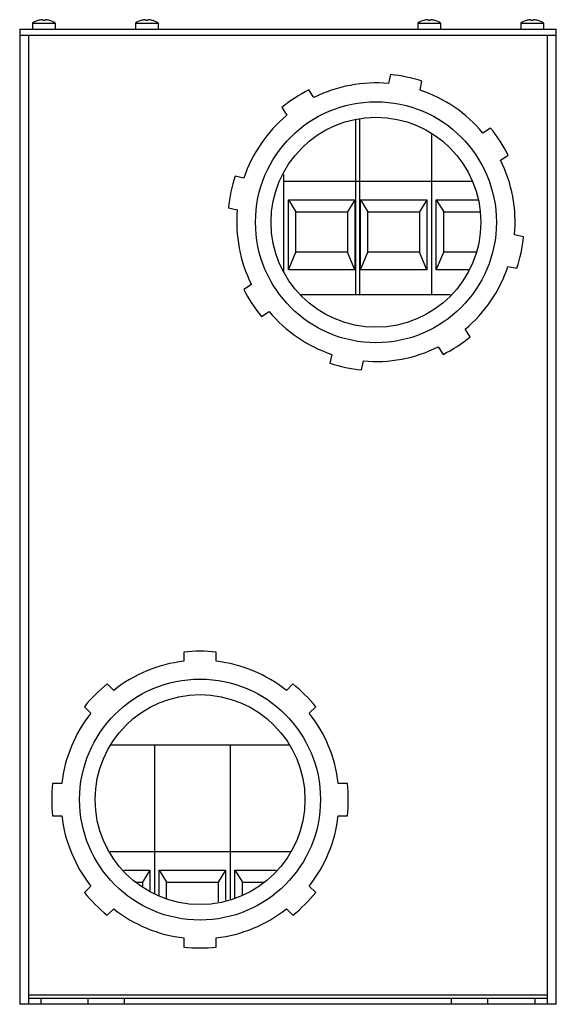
# Model space of a CAD drawing. Header units: millimetres. Extents: x 39 to 172, y 24 to 268.
import ezdxf

# ---------------------------------------------------------------- set-up
doc = ezdxf.new("R2010")
doc.units = ezdxf.units.MM
doc.header["$LTSCALE"] = 19.043407
doc.layers.get('0').update_dxf_attribs({"linetype": 'CONTINUOUS'})

msp = doc.modelspace()

# ---------------------------------------------------------------- linework, layer by layer
at = {"color": 7, "linetype": 'Continuous'}
for p, q in [((41.77, 267.18), (41.77, 265.64)), ((41.77, 267.18), (47.37, 267.18)), ((43.19, 267.83), (43.18, 267.84)), ((44.27, 267.99), (44.27, 267.83)), ((44.87, 267.83), (44.87, 267.99)), ((45.96, 267.84), (45.95, 267.83)), ((47.37, 267.18), (47.37, 265.64)), ((67.27, 267.18), (67.27, 265.64)), ((67.27, 267.18), (72.87, 267.18)), ((68.69, 267.83), (68.68, 267.84)), ((69.77, 267.99), (69.77, 267.83)), ((70.37, 267.83), (70.37, 267.99)), ((71.46, 267.84), (71.45, 267.83)), ((72.87, 267.18), (72.87, 265.64)), ((137.27, 267.18), (137.27, 265.64)), ((137.27, 267.18), (142.87, 267.18)), ((138.69, 267.83), (138.68, 267.84)), ((139.77, 267.99), (139.77, 267.83)), ((140.37, 267.83), (140.37, 267.99)), ((141.46, 267.84), (141.45, 267.83)), ((142.87, 267.18), (142.87, 265.64)), ((162.77, 267.18), (162.77, 265.64)), ((162.77, 267.18), (168.37, 267.18)), ((164.19, 267.83), (164.18, 267.84)), ((165.27, 267.99), (165.27, 267.83)), ((165.87, 267.83), (165.87, 267.99)), ((166.96, 267.84), (166.95, 267.83)), ((168.37, 267.18), (168.37, 265.64)), ((38.57, 265.64), (38.57, 24.14)), ((38.57, 265.64), (171.57, 265.64)), ((38.57, 264.14), (171.57, 264.14)), ((40.81, 24.14), (40.81, 264.14)), ((169.33, 264.14), (169.33, 24.14)), ((171.57, 24.14), (171.57, 265.64)), ((130.45, 254.41), (129.99, 252.2)), ((137.82, 250.55), (138.28, 252.77)), ((111.47, 248.71), (110.24, 250.61)), ((103.54, 246.23), (104.78, 244.33)), ((121.87, 199.89), (121.87, 243.09)), ((122.82, 243.32), (122.82, 199.89)), ((140.67, 239.66), (140.67, 199.89)), ((155.26, 241.17), (153.37, 239.93)), ((157.74, 233.23), (159.64, 234.47)), ((94.15, 228.78), (91.94, 229.25)), ((104.02, 205.62), (104.02, 229.69)), ((150.63, 227.89), (104.02, 227.89)), ((105.17, 206.09), (105.17, 223.39)), ((105.17, 223.39), (107.02, 220.39)), ((105.17, 223.39), (121.67, 223.39)), ((121.67, 223.39), (119.82, 220.39)), ((121.67, 223.39), (121.67, 206.09)), ((123.02, 206.09), (123.02, 223.39)), ((123.02, 223.39), (124.87, 220.39)), ((123.02, 223.39), (139.52, 223.39)), ((139.52, 223.39), (137.67, 220.39)), ((139.52, 223.39), (139.52, 206.09)), ((141.82, 206.09), (141.82, 223.39)), ((141.82, 223.39), (143.67, 220.39)), ((141.82, 223.39), (152.11, 223.39)), ((90.3, 221.42), (92.51, 220.95)), ((107.02, 210.39), (107.02, 220.39)), ((107.02, 220.39), (119.82, 220.39)), ((119.82, 220.39), (119.82, 210.39)), ((124.87, 210.39), (124.87, 220.39)), ((124.87, 220.39), (137.67, 220.39)), ((137.67, 220.39), (137.67, 210.39)), ((143.67, 210.39), (143.67, 220.39)), ((143.67, 220.39), (152.54, 220.39)), ((163.45, 214.26), (161.23, 214.72)), ((105.17, 206.09), (107.02, 210.39)), ((119.82, 210.39), (107.02, 210.39)), ((121.67, 206.09), (119.82, 210.39)), ((123.02, 206.09), (124.87, 210.39)), ((137.67, 210.39), (124.87, 210.39)), ((139.52, 206.09), (137.67, 210.39)), ((141.82, 206.09), (143.67, 210.39)), ((151.74, 210.39), (143.67, 210.39)), ((121.67, 206.09), (105.17, 206.09)), ((139.52, 206.09), (123.02, 206.09)), ((149.77, 206.09), (141.82, 206.09)), ((159.59, 206.89), (161.8, 206.43)), ((96, 202.44), (94.1, 201.2)), ((145.31, 199.89), (108.08, 199.89)), ((98.48, 194.51), (100.37, 195.74)), ((150.2, 189.44), (148.96, 191.34)), ((142.27, 186.96), (143.51, 185.07)), ((115.93, 185.12), (115.46, 182.9)), ((123.29, 181.26), (123.76, 183.48)), ((79.27, 111.37), (79.27, 109.1)), ((87.27, 109.1), (87.27, 111.37)), ((61.87, 101.9), (60.27, 103.5)), ((106.27, 103.5), (104.67, 101.9)), ((54.61, 97.84), (56.21, 96.24)), ((110.33, 96.24), (111.93, 97.84)), ((105.33, 88.29), (61.21, 88.29)), ((71.97, 88.29), (71.97, 51.68)), ((90.77, 88.29), (90.77, 50.18)), ((49, 78.84), (46.74, 78.84)), ((119.8, 78.84), (117.54, 78.84)), ((46.74, 70.84), (49, 70.84)), ((117.54, 70.84), (119.8, 70.84)), ((105.57, 61.89), (60.97, 61.89)), ((64.39, 57.39), (70.82, 57.39)), ((70.82, 57.39), (68.97, 54.39)), ((70.82, 57.39), (70.82, 52.34)), ((73.12, 57.39), (89.62, 57.39)), ((73.12, 57.39), (74.97, 54.39)), ((73.12, 51.01), (73.12, 57.39)), ((89.62, 57.39), (87.77, 54.39)), ((89.62, 57.39), (89.62, 49.91)), ((91.92, 57.39), (102.15, 57.39)), ((91.92, 57.39), (93.77, 54.39)), ((91.92, 50.44), (91.92, 57.39)), ((67.26, 54.39), (68.97, 54.39)), ((68.97, 54.39), (68.97, 53.4)), ((74.97, 54.39), (87.77, 54.39)), ((74.97, 50.36), (74.97, 54.39)), ((87.77, 54.39), (87.77, 49.49)), ((93.77, 54.39), (99.27, 54.39)), ((93.77, 51.21), (93.77, 54.39)), ((56.21, 53.43), (54.61, 51.83)), ((111.93, 51.83), (110.33, 53.43)), ((60.27, 46.18), (61.87, 47.78)), ((104.67, 47.78), (106.27, 46.18)), ((79.27, 40.57), (79.27, 38.31)), ((87.27, 38.31), (87.27, 40.57)), ((169.33, 26.37), (40.81, 26.37)), ((40.81, 25.64), (169.33, 25.64)), ((43.81, 25.64), (43.81, 24.14)), ((55.57, 24.14), (55.57, 25.64)), ((64.57, 24.14), (64.57, 25.64)), ((145.57, 24.14), (145.57, 25.64)), ((154.57, 24.14), (154.57, 25.64)), ((166.33, 24.14), (166.33, 25.64)), ((171.57, 24.14), (38.57, 24.14))]:
    msp.add_line(p, q, dxfattribs=at)
for centre, radius in [((126.87, 217.84), 29.85), ((126.87, 217.84), 26), ((83.27, 74.84), 29.85), ((83.27, 74.84), 26)]:
    msp.add_circle(centre, radius, dxfattribs=at)
for centre, radius, start, end in [((44.57, 263.04), 5, 106.1021, 124.0558), ((44.57, 263.04), 4.99, 96.9046, 106.0765), ((44.57, 262.24), 5.6, 86.9307, 93.0693), ((44.57, 263.04), 4.99, 73.9235, 83.0954), ((44.57, 263.04), 5, 55.9442, 73.8979), ((70.07, 263.04), 5, 106.1021, 124.0558), ((70.07, 263.04), 4.99, 96.9046, 106.0765), ((70.07, 262.24), 5.6, 86.9307, 93.0693), ((70.07, 263.04), 4.99, 73.9235, 83.0954), ((70.07, 263.04), 5, 55.9442, 73.8979), ((140.07, 263.04), 5, 106.1021, 124.0558), ((140.07, 263.04), 4.99, 96.9046, 106.0765), ((140.07, 262.24), 5.6, 86.9307, 93.0693), ((140.07, 263.04), 4.99, 73.9235, 83.0954), ((140.07, 263.04), 5, 55.9442, 73.8979), ((165.57, 263.04), 5, 106.1021, 124.0558), ((165.57, 263.04), 4.99, 96.9046, 106.0765), ((165.57, 262.24), 5.6, 86.9307, 93.0693), ((165.57, 263.04), 4.99, 73.9235, 83.0954), ((165.57, 263.04), 5, 55.9442, 73.8979), ((126.87, 217.84), 36.75, 71.9134, 84.4107), ((126.87, 217.84), 34.5, 84.82, 116.5041), ((126.87, 217.84), 36.75, 116.9134, 129.4107), ((126.87, 217.84), 34.5, 39.82, 71.5041), ((126.87, 217.84), 34.5, 129.82, 161.5041), ((126.87, 217.84), 36.75, 26.9134, 39.4107), ((126.87, 217.84), 34.5, 354.82, 26.5041), ((126.87, 217.84), 36.75, 161.9134, 174.4107), ((126.87, 217.84), 34.5, 174.82, 206.5041), ((126.87, 217.84), 36.75, 341.9134, 354.4107), ((126.87, 217.84), 34.5, 309.82, 341.5041), ((126.87, 217.84), 36.75, 206.9134, 219.4107), ((126.87, 217.84), 34.5, 219.82, 251.5041), ((126.87, 217.84), 36.75, 296.9134, 309.4107), ((126.87, 217.84), 34.5, 264.82, 296.5041), ((126.87, 217.84), 36.75, 251.9134, 264.4107), ((83.27, 74.84), 36.75, 83.7513, 96.2487), ((83.27, 74.84), 34.5, 96.658, 128.342), ((83.27, 74.84), 34.5, 51.658, 83.342), ((83.27, 74.84), 36.75, 128.7513, 141.2487), ((83.27, 74.84), 36.75, 38.7513, 51.2487), ((83.27, 74.84), 34.5, 141.658, 173.342), ((83.27, 74.84), 34.5, 6.658, 38.342), ((83.27, 74.84), 36.75, 173.7513, 186.2487), ((83.27, 74.84), 36.75, 353.7513, 6.2487), ((83.27, 74.84), 34.5, 186.658, 218.342), ((83.27, 74.84), 34.5, 321.658, 353.342), ((83.27, 74.84), 36.75, 218.7513, 231.2487), ((83.27, 74.84), 36.75, 308.7513, 321.2487), ((83.27, 74.84), 34.5, 231.658, 263.342), ((83.27, 74.84), 34.5, 276.658, 308.342), ((83.27, 74.84), 36.75, 263.7513, 276.2487)]:
    msp.add_arc(centre, radius, start, end, dxfattribs=at)
for points, knots in [([(44.12, 268), (44.11, 268), (44.06, 268), (44.01, 268), (43.97, 267.99)], [0, 0, 0, 0, 0.234545, 1, 1, 1, 1]), ([(44.18, 268.01), (44.18, 268.01), (44.16, 268.01), (44.14, 268.01), (44.12, 268)], [0, 0, 0, 0, 0.230666, 1, 1, 1, 1]), ([(44.23, 268), (44.23, 268.01), (44.21, 268.01), (44.2, 268.01), (44.18, 268.01)], [0, 0, 0, 0, 0.217927, 1, 1, 1, 1]), ([(44.27, 267.99), (44.27, 267.99), (44.27, 267.99), (44.27, 268), (44.26, 268), (44.26, 268), (44.25, 268), (44.24, 268), (44.23, 268)], [0, 0, 0, 0, 0.053607, 0.118287, 0.202769, 0.310987, 0.603969, 1, 1, 1, 1]), ([(44.91, 268), (44.91, 268), (44.9, 268), (44.88, 268), (44.88, 268), (44.87, 268), (44.87, 267.99), (44.87, 267.99), (44.87, 267.99)], [0, 0, 0, 0, 0.396034, 0.689013, 0.79723, 0.881712, 0.946392, 1, 1, 1, 1]), ([(44.96, 268.01), (44.95, 268.01), (44.94, 268.01), (44.92, 268.01), (44.91, 268)], [0, 0, 0, 0, 0.281166, 1, 1, 1, 1]), ([(45.02, 268), (45.01, 268.01), (44.99, 268.01), (44.97, 268.01), (44.96, 268.01)], [0, 0, 0, 0, 0.268264, 1, 1, 1, 1]), ([(45.17, 267.99), (45.16, 267.99), (45.11, 268), (45.06, 268), (45.02, 268)], [0, 0, 0, 0, 0.260826, 1, 1, 1, 1]), ([(69.62, 268), (69.61, 268), (69.56, 268), (69.51, 268), (69.47, 267.99)], [0, 0, 0, 0, 0.234545, 1, 1, 1, 1]), ([(69.68, 268.01), (69.68, 268.01), (69.66, 268.01), (69.64, 268.01), (69.62, 268)], [0, 0, 0, 0, 0.230666, 1, 1, 1, 1]), ([(69.73, 268), (69.73, 268.01), (69.71, 268.01), (69.7, 268.01), (69.68, 268.01)], [0, 0, 0, 0, 0.217927, 1, 1, 1, 1]), ([(69.77, 267.99), (69.77, 267.99), (69.77, 267.99), (69.77, 268), (69.76, 268), (69.76, 268), (69.75, 268), (69.74, 268), (69.73, 268)], [0, 0, 0, 0, 0.053607, 0.118287, 0.202769, 0.310987, 0.603969, 1, 1, 1, 1]), ([(70.41, 268), (70.41, 268), (70.4, 268), (70.38, 268), (70.38, 268), (70.37, 268), (70.37, 267.99), (70.37, 267.99), (70.37, 267.99)], [0, 0, 0, 0, 0.396034, 0.689013, 0.79723, 0.881712, 0.946392, 1, 1, 1, 1]), ([(70.46, 268.01), (70.45, 268.01), (70.44, 268.01), (70.42, 268.01), (70.41, 268)], [0, 0, 0, 0, 0.281166, 1, 1, 1, 1]), ([(70.52, 268), (70.51, 268.01), (70.49, 268.01), (70.47, 268.01), (70.46, 268.01)], [0, 0, 0, 0, 0.268264, 1, 1, 1, 1]), ([(70.67, 267.99), (70.66, 267.99), (70.61, 268), (70.56, 268), (70.52, 268)], [0, 0, 0, 0, 0.260826, 1, 1, 1, 1]), ([(139.62, 268), (139.61, 268), (139.56, 268), (139.51, 268), (139.47, 267.99)], [0, 0, 0, 0, 0.234545, 1, 1, 1, 1]), ([(139.68, 268.01), (139.68, 268.01), (139.66, 268.01), (139.64, 268.01), (139.62, 268)], [0, 0, 0, 0, 0.230666, 1, 1, 1, 1]), ([(139.73, 268), (139.73, 268.01), (139.71, 268.01), (139.7, 268.01), (139.68, 268.01)], [0, 0, 0, 0, 0.217927, 1, 1, 1, 1]), ([(139.77, 267.99), (139.77, 267.99), (139.77, 267.99), (139.77, 268), (139.76, 268), (139.76, 268), (139.75, 268), (139.74, 268), (139.73, 268)], [0, 0, 0, 0, 0.053607, 0.118287, 0.202769, 0.310987, 0.603969, 1, 1, 1, 1]), ([(140.41, 268), (140.41, 268), (140.4, 268), (140.38, 268), (140.38, 268), (140.37, 268), (140.37, 267.99), (140.37, 267.99), (140.37, 267.99)], [0, 0, 0, 0, 0.396034, 0.689013, 0.79723, 0.881712, 0.946392, 1, 1, 1, 1]), ([(140.46, 268.01), (140.45, 268.01), (140.44, 268.01), (140.42, 268.01), (140.41, 268)], [0, 0, 0, 0, 0.281166, 1, 1, 1, 1]), ([(140.52, 268), (140.51, 268.01), (140.49, 268.01), (140.47, 268.01), (140.46, 268.01)], [0, 0, 0, 0, 0.268264, 1, 1, 1, 1]), ([(140.67, 267.99), (140.66, 267.99), (140.61, 268), (140.56, 268), (140.52, 268)], [0, 0, 0, 0, 0.260826, 1, 1, 1, 1]), ([(165.12, 268), (165.11, 268), (165.06, 268), (165.01, 268), (164.97, 267.99)], [0, 0, 0, 0, 0.234545, 1, 1, 1, 1]), ([(165.18, 268.01), (165.18, 268.01), (165.16, 268.01), (165.14, 268.01), (165.12, 268)], [0, 0, 0, 0, 0.230666, 1, 1, 1, 1]), ([(165.23, 268), (165.23, 268.01), (165.21, 268.01), (165.2, 268.01), (165.18, 268.01)], [0, 0, 0, 0, 0.217927, 1, 1, 1, 1]), ([(165.27, 267.99), (165.27, 267.99), (165.27, 267.99), (165.27, 268), (165.26, 268), (165.26, 268), (165.25, 268), (165.24, 268), (165.23, 268)], [0, 0, 0, 0, 0.053607, 0.118287, 0.202769, 0.310987, 0.603969, 1, 1, 1, 1]), ([(165.91, 268), (165.91, 268), (165.9, 268), (165.88, 268), (165.88, 268), (165.87, 268), (165.87, 267.99), (165.87, 267.99), (165.87, 267.99)], [0, 0, 0, 0, 0.396034, 0.689013, 0.79723, 0.881712, 0.946392, 1, 1, 1, 1]), ([(165.96, 268.01), (165.95, 268.01), (165.94, 268.01), (165.92, 268.01), (165.91, 268)], [0, 0, 0, 0, 0.281166, 1, 1, 1, 1]), ([(166.02, 268), (166.01, 268.01), (165.99, 268.01), (165.97, 268.01), (165.96, 268.01)], [0, 0, 0, 0, 0.268264, 1, 1, 1, 1]), ([(166.17, 267.99), (166.16, 267.99), (166.11, 268), (166.06, 268), (166.02, 268)], [0, 0, 0, 0, 0.260826, 1, 1, 1, 1])]:
    msp.add_open_spline(points, degree=3, knots=knots, dxfattribs=at)

doc.saveas('drawing.dxf')
